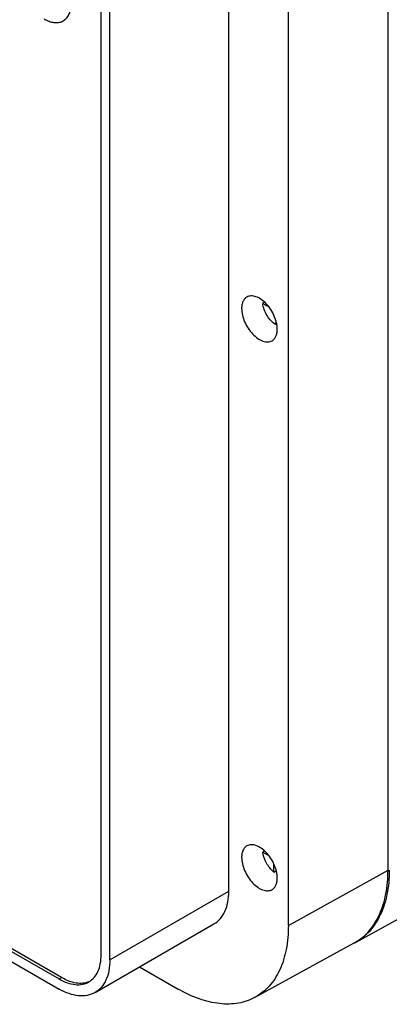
# Model space of a CAD drawing. Header units: millimetres. Extents: x 43 to 330, y 49 to 471.
# Tile 6 of 9: x 153 to 219, y 49 to 225. Entities that reach past the tile are written whole.
import ezdxf

# ---------------------------------------------------------------- set-up
doc = ezdxf.new("R2010")
doc.units = ezdxf.units.MM
doc.header["$LTSCALE"] = 33.844237
doc.layers.get('0').update_dxf_attribs({"linetype": 'CONTINUOUS'})

msp = doc.modelspace()

# ---------------------------------------------------------------- linework, layer by layer
at = {"color": 7}
for p, q in [((218.44, 73.4), (218.44, 284.06)), ((190.06, 69.62), (190.06, 280.27)), ((200.67, 63.49), (200.67, 274.15)), ((167.29, 58.27), (167.29, 268.92)), ((168.85, 57.37), (168.85, 268.03)), ((196.44, 174.76), (196.1, 174.56)), ((196.1, 174.56), (196.98, 174.05)), ((198.41, 170.79), (198.41, 171.17)), ((198.41, 170.79), (198.69, 170.95)), ((212.64, 60.49), (285.29, 100.39)), ((101.83, 87.43), (159.81, 53.95)), ((160.24, 54.2), (102.25, 87.67)), ((101.83, 85.63), (159.81, 52.15)), ((196.42, 76.78), (196.1, 76.6)), ((196.1, 76.6), (196.96, 76.1)), ((198.11, 73.05), (198.11, 74.42)), ((198.11, 73.05), (198.4, 73.21)), ((200.67, 63.49), (218.44, 73.4)), ((168.85, 57.37), (190.06, 69.62)), ((166.2, 51.52), (187.41, 63.77)), ((194.74, 50.68), (212.42, 60.39)), ((174.16, 56.12), (181.03, 52.15)), ((159.81, 53.95), (160.24, 54.2))]:
    msp.add_line(p, q, dxfattribs=at)
for centre, radius, start, end in [((207.9, 68.62), 9.39, 298.772, 299.3724), ((208.11, 68.75), 9.42, 297.4038, 297.8763), ((208.12, 68.74), 9.4, 297.8762, 298.7719), ((207.91, 68.61), 9.38, 299.3724, 300.0831)]:
    msp.add_arc(centre, radius, start, end, dxfattribs=at)
for points, knots in [([(157.13, 225.35), (157.41, 225.18), (157.97, 224.91), (158.84, 224.69), (159.65, 224.67), (160.39, 224.89), (161.02, 225.32), (161.49, 225.95), (161.81, 226.74), (161.9, 227.33), (161.93, 227.64)], [0, 0, 0, 0, 0.146947, 0.279477, 0.399056, 0.510208, 0.619562, 0.734287, 0.860065, 1, 1, 1, 1]), ([(198.7, 169.96), (198.7, 170.34), (198.6, 171.15), (198.19, 172.34), (197.58, 173.48), (196.79, 174.49), (195.9, 175.28), (194.97, 175.78), (194.06, 175.97), (193.5, 175.82), (193.27, 175.69)], [0, 0, 0, 0, 0.128825, 0.270598, 0.417898, 0.562393, 0.696206, 0.813598, 0.913066, 1, 1, 1, 1]), ([(193.27, 175.69), (193.12, 175.6), (192.85, 175.37), (192.55, 174.89), (192.37, 174.29), (192.34, 173.86), (192.34, 173.63)], [0, 0, 0, 0, 0.217724, 0.450873, 0.710468, 1, 1, 1, 1]), ([(198.41, 170.79), (198.11, 170.98), (197.53, 171.48), (196.62, 172.69), (196.18, 173.8), (196.1, 174.56)], [0, 0, 0, 0, 0.23724, 0.496344, 1, 1, 1, 1]), ([(192.34, 173.63), (192.34, 173.25), (192.45, 172.44), (192.85, 171.25), (193.47, 170.11), (194.25, 169.1), (195.14, 168.31), (196.07, 167.8), (196.98, 167.62), (197.55, 167.77), (197.77, 167.9)], [0, 0, 0, 0, 0.128825, 0.270598, 0.417898, 0.562393, 0.696206, 0.813598, 0.913066, 1, 1, 1, 1]), ([(197.77, 167.9), (197.92, 167.98), (198.2, 168.22), (198.49, 168.7), (198.67, 169.29), (198.7, 169.73), (198.7, 169.96)], [0, 0, 0, 0, 0.217724, 0.450873, 0.710468, 1, 1, 1, 1]), ([(193.27, 77.71), (193.12, 77.62), (192.85, 77.39), (192.55, 76.91), (192.37, 76.31), (192.34, 75.88), (192.34, 75.65)], [0, 0, 0, 0, 0.217724, 0.450873, 0.710468, 1, 1, 1, 1]), ([(198.7, 71.98), (198.7, 72.36), (198.6, 73.17), (198.19, 74.36), (197.58, 75.5), (196.79, 76.51), (195.9, 77.3), (194.97, 77.8), (194.06, 77.99), (193.5, 77.84), (193.27, 77.71)], [0, 0, 0, 0, 0.128825, 0.270598, 0.417898, 0.562393, 0.696206, 0.813598, 0.913066, 1, 1, 1, 1]), ([(192.34, 75.65), (192.34, 75.27), (192.45, 74.46), (192.85, 73.27), (193.47, 72.13), (194.25, 71.12), (195.14, 70.33), (196.07, 69.82), (196.98, 69.64), (197.55, 69.79), (197.77, 69.92)], [0, 0, 0, 0, 0.128825, 0.270598, 0.417898, 0.562393, 0.696206, 0.813598, 0.913066, 1, 1, 1, 1]), ([(198.11, 73.05), (197.56, 73.47), (196.67, 74.58), (196.18, 75.91), (196.1, 76.6)], [0, 0, 0, 0, 0.501414, 1, 1, 1, 1]), ([(212.61, 60.49), (213.54, 61.03), (215.27, 62.5), (217.12, 65.53), (218.22, 69.26), (218.44, 71.97), (218.44, 73.4)], [0, 0, 0, 0, 0.217769, 0.45097, 0.710227, 1, 1, 1, 1]), ([(218.66, 73.35), (218.65, 71.91), (218.42, 69.19), (217.27, 65.46), (215.37, 62.45), (213.59, 61.01), (212.64, 60.49)], [0, 0, 0, 0, 0.289787, 0.548751, 0.781768, 1, 1, 1, 1]), ([(197.77, 69.92), (197.92, 70), (198.2, 70.24), (198.49, 70.72), (198.67, 71.31), (198.7, 71.75), (198.7, 71.98)], [0, 0, 0, 0, 0.217724, 0.450873, 0.710468, 1, 1, 1, 1]), ([(187.41, 63.77), (187.84, 64.01), (188.62, 64.67), (189.46, 66.05), (189.96, 67.74), (190.06, 68.97), (190.06, 69.62)], [0, 0, 0, 0, 0.217774, 0.45093, 0.710224, 1, 1, 1, 1]), ([(200.67, 63.49), (200.67, 62.06), (200.45, 59.35), (199.33, 55.63), (197.45, 52.62), (195.68, 51.2), (194.74, 50.68)], [0, 0, 0, 0, 0.290199, 0.549328, 0.782174, 1, 1, 1, 1]), ([(165.1, 53.43), (165.45, 53.63), (166.1, 54.18), (166.8, 55.31), (167.21, 56.71), (167.29, 57.73), (167.29, 58.27)], [0, 0, 0, 0, 0.217783, 0.45091, 0.710297, 1, 1, 1, 1]), ([(168.85, 57.37), (168.85, 56.72), (168.75, 55.49), (168.25, 53.8), (167.41, 52.43), (166.62, 51.76), (166.2, 51.52)], [0, 0, 0, 0, 0.289776, 0.54907, 0.782226, 1, 1, 1, 1]), ([(159.81, 53.95), (160.28, 53.68), (161.2, 53.24), (162.62, 52.9), (163.95, 52.93), (164.75, 53.22), (165.1, 53.43)], [0, 0, 0, 0, 0.289702, 0.549088, 0.782216, 1, 1, 1, 1]), ([(165.1, 53.46), (164.76, 53.32), (164, 53.14), (162.78, 53.19), (161.49, 53.55), (160.66, 53.95), (160.24, 54.2)], [0, 0, 0, 0, 0.21816, 0.453352, 0.713191, 1, 1, 1, 1]), ([(166.2, 51.52), (165.78, 51.28), (164.81, 50.93), (163.2, 50.89), (161.49, 51.3), (160.37, 51.83), (159.81, 52.15)], [0, 0, 0, 0, 0.217775, 0.450931, 0.710225, 1, 1, 1, 1]), ([(194.74, 50.68), (193.83, 50.18), (191.74, 49.46), (188.29, 49.41), (184.62, 50.32), (182.23, 51.46), (181.03, 52.15)], [0, 0, 0, 0, 0.217752, 0.451263, 0.710618, 1, 1, 1, 1])]:
    msp.add_open_spline(points, degree=3, knots=knots, dxfattribs=at)

doc.saveas('drawing.dxf')
